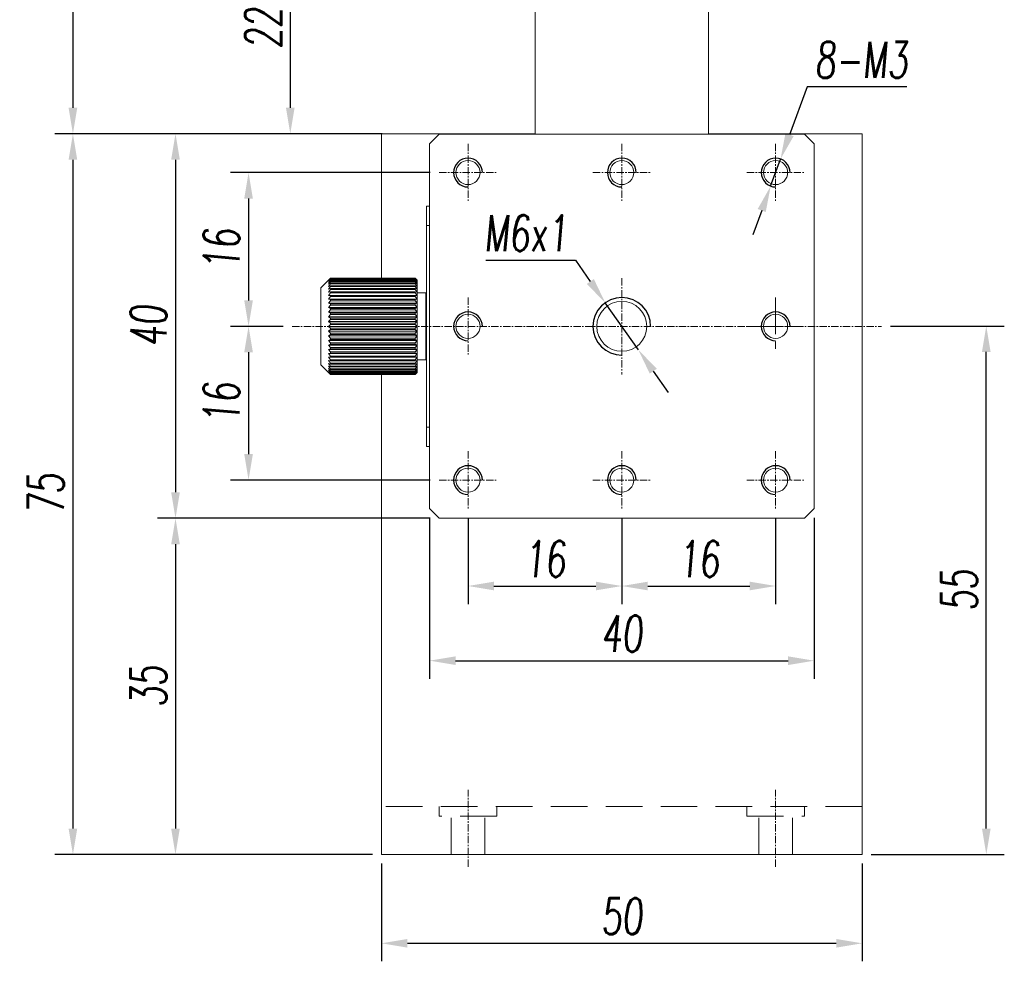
# Model space of a CAD drawing. Header units: millimetres. Extents: x 14462 to 14904, y 138 to 762.
# Tile 20 of 30: x 14658 to 14761, y 588 to 686. Entities that reach past the tile are written whole.
import ezdxf

# ---------------------------------------------------------------- set-up
doc = ezdxf.new("R2010")
doc.units = ezdxf.units.MM
doc.header["$LTSCALE"] = 0.3
doc.linetypes.add('CENTERX2', pattern=[20.32, 12.7, -2.54, 2.54, -2.54])
doc.linetypes.add('DASHED', pattern=[19.05, 12.7, -6.35])
for name, color, linetype, lineweight in [('中心线', 5, 'CENTERX2', 13), ('标注', 1, 'Continuous', 18), ('虚线', 6, 'DASHED', 13)]:
    doc.layers.add(name, color=color, linetype=linetype, lineweight=lineweight)
doc.styles.get("Standard").update_dxf_attribs({"font": 'txt.shx', "width": 0.67, "oblique": 5, "bigfont": 'gbcbig.shx'})
doc.dimstyles.new('1.5', dxfattribs={"dimscale": 1.5, "dimtxt": 2.5, "dimasz": 1.8, "dimexe": 1.25, "dimexo": 0.625, "dimtad": 1, "dimdsep": 46, "dimtxsty": 'Standard', "dimcen": 1.8, "dimadec": 0, "dimazin": 0, "dimtfac": 1, "dimtmove": 0, "dimatfit": 3, "dimfxl": 0, "dimarcsym": 0})
doc.dimstyles.new('1.5$3', dxfattribs={"dimscale": 1.5, "dimtxt": 2.5, "dimasz": 1.8, "dimexe": 1.25, "dimexo": 0.625, "dimtad": 1, "dimtoh": 1, "dimdsep": 46, "dimtxsty": 'Standard', "dimcen": 1.8, "dimadec": 0, "dimazin": 0, "dimtfac": 1, "dimtmove": 0, "dimatfit": 3, "dimfxl": 0, "dimarcsym": 0})

# ---------------------------------------------------------------- blocks, each defined once
blk = doc.blocks.new('*D172')
at = {"layer": 'Defpoints', "color": 0}
for p in [(14721, 735.4), (14663.9, 673.91), (14696, 673.91)]:
    blk.add_point(p, dxfattribs=at)
at = {"layer": '标注', "color": 0, "lineweight": -2}
for p, q in [((14720.06, 735.4), (14662.03, 735.4)), ((14663.9, 732.7), (14663.9, 676.61)), ((14695.06, 673.91), (14662.03, 673.91))]:
    blk.add_line(p, q, dxfattribs=at)
at = {"layer": '标注', "color": 0}
for points in [[(14663.45, 732.7), (14664.35, 732.7), (14663.9, 735.4)], [(14663.45, 676.61), (14664.35, 676.61), (14663.9, 673.91)]]:
    blk.add_solid(points, dxfattribs=at)
at = {"layer": '标注', "color": 0, "insert": (14661.09, 704.65), "char_height": 3.75, "attachment_point": 5, "rotation": 90}
blk.add_mtext('61.5%%P6.5', dxfattribs=at)
blk = doc.blocks.new('*D173')
at = {"layer": 'Defpoints', "color": 0}
for p in [(14712, 695.9), (14686.51, 673.91), (14696, 673.91)]:
    blk.add_point(p, dxfattribs=at)
at = {"layer": '标注', "color": 0, "lineweight": -2}
for p, q in [((14711.06, 695.9), (14684.63, 695.9)), ((14686.51, 693.2), (14686.51, 676.61)), ((14695.06, 673.91), (14684.63, 673.91))]:
    blk.add_line(p, q, dxfattribs=at)
at = {"layer": '标注', "color": 0}
for points in [[(14686.06, 693.2), (14686.96, 693.2), (14686.51, 695.9)], [(14686.06, 676.61), (14686.96, 676.61), (14686.51, 673.91)]]:
    blk.add_solid(points, dxfattribs=at)
at = {"layer": '标注', "color": 0, "insert": (14683.7, 684.9), "char_height": 3.75, "attachment_point": 5, "rotation": 90}
blk.add_mtext('22', dxfattribs=at)
blk = doc.blocks.new('*D175')
at = {"layer": 'Defpoints', "color": 0}
for p in [(14702, 669.87), (14682.17, 653.87), (14686.7, 653.87)]:
    blk.add_point(p, dxfattribs=at)
at = {"layer": '标注', "color": 0, "lineweight": -2}
for p, q in [((14701.06, 669.87), (14680.29, 669.87)), ((14682.17, 667.17), (14682.17, 656.57)), ((14685.76, 653.87), (14680.29, 653.87))]:
    blk.add_line(p, q, dxfattribs=at)
at = {"layer": '标注', "color": 0}
for points in [[(14681.72, 667.17), (14682.62, 667.17), (14682.17, 669.87)], [(14681.72, 656.57), (14682.62, 656.57), (14682.17, 653.87)]]:
    blk.add_solid(points, dxfattribs=at)
at = {"layer": '标注', "color": 0, "insert": (14679.36, 661.87), "char_height": 3.75, "attachment_point": 5, "rotation": 90}
blk.add_mtext('16', dxfattribs=at)
blk = doc.blocks.new('*D167')
at = {"layer": 'Defpoints', "color": 0}
for p in [(14686.7, 653.87), (14682.17, 637.87), (14702, 637.87)]:
    blk.add_point(p, dxfattribs=at)
at = {"layer": '标注', "color": 0, "lineweight": -2}
for p, q in [((14685.76, 653.87), (14680.29, 653.87)), ((14682.17, 651.17), (14682.17, 640.57)), ((14701.06, 637.87), (14680.29, 637.87))]:
    blk.add_line(p, q, dxfattribs=at)
at = {"layer": '标注', "color": 0}
for points in [[(14681.72, 651.17), (14682.62, 651.17), (14682.17, 653.87)], [(14681.72, 640.57), (14682.62, 640.57), (14682.17, 637.87)]]:
    blk.add_solid(points, dxfattribs=at)
at = {"layer": '标注', "color": 0, "insert": (14679.36, 645.87), "char_height": 3.75, "attachment_point": 5, "rotation": 90}
blk.add_mtext('16', dxfattribs=at)
blk = doc.blocks.new('*D176')
at = {"layer": 'Defpoints', "color": 0}
for p in [(14702, 633.9), (14674.57, 598.91), (14696, 598.91)]:
    blk.add_point(p, dxfattribs=at)
at = {"layer": '标注', "color": 0, "lineweight": -2}
for p, q in [((14701.06, 633.9), (14672.7, 633.9)), ((14674.57, 631.2), (14674.57, 601.61)), ((14695.06, 598.91), (14672.7, 598.91))]:
    blk.add_line(p, q, dxfattribs=at)
at = {"layer": '标注', "color": 0}
for points in [[(14674.12, 631.2), (14675.02, 631.2), (14674.57, 633.9)], [(14674.12, 601.61), (14675.02, 601.61), (14674.57, 598.91)]]:
    blk.add_solid(points, dxfattribs=at)
at = {"layer": '标注', "color": 0, "insert": (14671.76, 616.4), "char_height": 3.75, "attachment_point": 5, "rotation": 90}
blk.add_mtext('35', dxfattribs=at)
blk = doc.blocks.new('*D178')
at = {"layer": 'Defpoints', "color": 0}
for p in [(14701, 634.9), (14741, 634.9), (14741, 619.08)]:
    blk.add_point(p, dxfattribs=at)
at = {"layer": '标注', "color": 0, "lineweight": -2}
for p, q in [((14701, 633.96), (14701, 617.2)), ((14741, 633.96), (14741, 617.2)), ((14703.7, 619.08), (14738.3, 619.08))]:
    blk.add_line(p, q, dxfattribs=at)
at = {"layer": '标注', "color": 0}
for points in [[(14703.7, 619.53), (14703.7, 618.63), (14701, 619.08)], [(14738.3, 619.53), (14738.3, 618.63), (14741, 619.08)]]:
    blk.add_solid(points, dxfattribs=at)
at = {"layer": '标注', "color": 0, "insert": (14721, 621.89), "char_height": 3.75, "attachment_point": 5}
blk.add_mtext('40', dxfattribs=at)
blk = doc.blocks.new('*D179')
at = {"layer": 'Defpoints', "color": 0}
for p in [(14705, 634.9), (14721, 633.9), (14721, 626.85)]:
    blk.add_point(p, dxfattribs=at)
at = {"layer": '标注', "color": 0, "lineweight": -2}
for p, q in [((14705, 633.96), (14705, 624.97)), ((14721, 632.96), (14721, 624.97)), ((14707.7, 626.85), (14718.3, 626.85))]:
    blk.add_line(p, q, dxfattribs=at)
at = {"layer": '标注', "color": 0}
for points in [[(14707.7, 627.3), (14707.7, 626.4), (14705, 626.85)], [(14718.3, 627.3), (14718.3, 626.4), (14721, 626.85)]]:
    blk.add_solid(points, dxfattribs=at)
at = {"layer": '标注', "color": 0, "insert": (14713, 629.66), "char_height": 3.75, "attachment_point": 5}
blk.add_mtext('16', dxfattribs=at)
blk = doc.blocks.new('*D180')
at = {"layer": 'Defpoints', "color": 0}
for p in [(14721, 634.9), (14737, 634.9), (14737, 626.85)]:
    blk.add_point(p, dxfattribs=at)
at = {"layer": '标注', "color": 0, "lineweight": -2}
for p, q in [((14721, 633.96), (14721, 624.97)), ((14737, 633.96), (14737, 624.97)), ((14723.7, 626.85), (14734.3, 626.85))]:
    blk.add_line(p, q, dxfattribs=at)
at = {"layer": '标注', "color": 0}
for points in [[(14723.7, 627.3), (14723.7, 626.4), (14721, 626.85)], [(14734.3, 627.3), (14734.3, 626.4), (14737, 626.85)]]:
    blk.add_solid(points, dxfattribs=at)
at = {"layer": '标注', "color": 0, "insert": (14729, 629.66), "char_height": 3.75, "attachment_point": 5}
blk.add_mtext('16', dxfattribs=at)
blk = doc.blocks.new('*D181')
at = {"layer": 'Defpoints', "color": 0}
for p in [(14696, 598.91), (14746, 598.91), (14746, 589.67)]:
    blk.add_point(p, dxfattribs=at)
at = {"layer": '标注', "color": 0, "lineweight": -2}
for p, q in [((14696, 597.97), (14696, 587.8)), ((14746, 597.97), (14746, 587.8)), ((14698.7, 589.67), (14743.3, 589.67))]:
    blk.add_line(p, q, dxfattribs=at)
at = {"layer": '标注', "color": 0}
for points in [[(14698.7, 590.12), (14698.7, 589.22), (14696, 589.67)], [(14743.3, 590.12), (14743.3, 589.22), (14746, 589.67)]]:
    blk.add_solid(points, dxfattribs=at)
at = {"layer": '标注', "color": 0, "insert": (14721, 592.48), "char_height": 3.75, "attachment_point": 5}
blk.add_mtext('50', dxfattribs=at)
blk = doc.blocks.new('*D170')
at = {"layer": 'Defpoints', "color": 0}
for p in [(14748, 653.9), (14758.91, 653.9), (14746, 598.91)]:
    blk.add_point(p, dxfattribs=at)
at = {"layer": '标注', "color": 0, "lineweight": -2}
for p, q in [((14748.93, 653.9), (14760.78, 653.9)), ((14758.91, 601.61), (14758.91, 651.2)), ((14746.93, 598.91), (14760.78, 598.91))]:
    blk.add_line(p, q, dxfattribs=at)
at = {"layer": '标注', "color": 0}
for points in [[(14758.46, 651.2), (14759.36, 651.2), (14758.91, 653.9)], [(14758.46, 601.61), (14759.36, 601.61), (14758.91, 598.91)]]:
    blk.add_solid(points, dxfattribs=at)
at = {"layer": '标注', "color": 0, "insert": (14756.1, 626.4), "char_height": 3.75, "attachment_point": 5, "rotation": 90}
blk.add_mtext('55', dxfattribs=at)
blk = doc.blocks.new('*D190')
at = {"layer": 'Defpoints', "color": 0}
for p in [(14719.27, 656.33), (14722.72, 651.42)]:
    blk.add_point(p, dxfattribs=at)
at = {"layer": '标注', "color": 0, "lineweight": -2}
for p, q in [((14706.86, 660.75), (14716.17, 660.75)), ((14716.17, 660.75), (14717.72, 658.54)), ((14722.72, 651.42), (14719.27, 656.33)), ((14724.27, 649.21), (14725.82, 647))]:
    blk.add_line(p, q, dxfattribs=at)
at = {"layer": '标注', "color": 0}
for points in [[(14718.09, 658.79), (14717.35, 658.28), (14719.27, 656.33)], [(14724.64, 649.46), (14723.9, 648.95), (14722.72, 651.42)]]:
    blk.add_solid(points, dxfattribs=at)
at = {"layer": '标注', "color": 0, "insert": (14711.04, 663.56), "char_height": 3.75, "attachment_point": 5}
blk.add_mtext('M6x1', dxfattribs=at)
blk = doc.blocks.new('*D191')
at = {"layer": 'Defpoints', "color": 0}
for p in [(14737.51, 671.28), (14736.48, 668.46)]:
    blk.add_point(p, dxfattribs=at)
at = {"layer": '标注', "color": 0, "lineweight": -2}
for p, q in [((14740.27, 678.79), (14738.44, 673.81)), ((14750.64, 678.79), (14740.27, 678.79)), ((14736.48, 668.46), (14737.51, 671.28)), ((14735.55, 665.93), (14734.62, 663.39))]:
    blk.add_line(p, q, dxfattribs=at)
at = {"layer": '标注', "color": 0}
for points in [[(14738.02, 673.97), (14738.87, 673.66), (14737.51, 671.28)], [(14735.13, 666.08), (14735.97, 665.77), (14736.48, 668.46)]]:
    blk.add_solid(points, dxfattribs=at)
at = {"layer": '标注', "color": 0, "insert": (14745.92, 681.6), "char_height": 3.75, "attachment_point": 5}
blk.add_mtext('8-M3', dxfattribs=at)
blk = doc.blocks.new('*D193')
at = {"layer": 'Defpoints', "color": 0, "ltscale": 0.3}
for p in [(14697.02, 673.91), (14663.9, 598.91), (14696, 598.91)]:
    blk.add_point(p, dxfattribs=at)
at = {"layer": '标注', "color": 0, "lineweight": -2, "ltscale": 0.3}
for p, q in [((14696.08, 673.91), (14662.03, 673.91)), ((14663.9, 671.21), (14663.9, 601.61)), ((14695.06, 598.91), (14662.03, 598.91))]:
    blk.add_line(p, q, dxfattribs=at)
at = {"layer": '标注', "color": 0, "ltscale": 0.3}
for points in [[(14663.45, 671.21), (14664.35, 671.21), (14663.9, 673.91)], [(14663.45, 601.61), (14664.35, 601.61), (14663.9, 598.91)]]:
    blk.add_solid(points, dxfattribs=at)
at = {"layer": '标注', "color": 0, "ltscale": 0.3, "insert": (14661.09, 636.41), "char_height": 3.75, "attachment_point": 5, "rotation": 90}
blk.add_mtext('75', dxfattribs=at)
blk = doc.blocks.new('*D194')
at = {"layer": 'Defpoints', "color": 0, "ltscale": 0.3}
for p in [(14697.02, 673.91), (14674.57, 633.9), (14702, 633.9)]:
    blk.add_point(p, dxfattribs=at)
at = {"layer": '标注', "color": 0, "lineweight": -2, "ltscale": 0.3}
for p, q in [((14696.08, 673.91), (14672.7, 673.91)), ((14674.57, 671.21), (14674.57, 636.6)), ((14701.06, 633.9), (14672.7, 633.9))]:
    blk.add_line(p, q, dxfattribs=at)
at = {"layer": '标注', "color": 0, "ltscale": 0.3}
for points in [[(14674.12, 671.21), (14675.02, 671.21), (14674.57, 673.91)], [(14674.12, 636.6), (14675.02, 636.6), (14674.57, 633.9)]]:
    blk.add_solid(points, dxfattribs=at)
at = {"layer": '标注', "color": 0, "ltscale": 0.3, "insert": (14671.76, 653.9), "char_height": 3.75, "attachment_point": 5, "rotation": 90}
blk.add_mtext('40', dxfattribs=at)

msp = doc.modelspace()

# ---------------------------------------------------------------- linework, layer by layer
at = {"color": 7, "linetype": 'Continuous', "lineweight": 15}
for p, q in [((14711.997, 673.87), (14711.997, 690.87)), ((14729.997, 673.87), (14729.997, 690.87)), ((14711.997, 673.905), (14695.997, 673.905)), ((14695.997, 673.905), (14695.997, 658.867)), ((14701.997, 673.87), (14700.997, 672.87)), ((14701.997, 673.87), (14739.997, 673.87)), ((14711.997, 673.87), (14729.997, 673.87)), ((14745.997, 673.905), (14729.997, 673.905)), ((14740.997, 672.87), (14739.997, 673.87)), ((14745.997, 673.905), (14745.997, 598.905)), ((14700.997, 634.9), (14700.997, 672.87)), ((14740.997, 672.87), (14740.997, 634.9)), ((14700.997, 666.37), (14700.697, 666.37)), ((14700.697, 664.37), (14700.697, 666.37)), ((14700.997, 664.37), (14700.697, 664.37)), ((14700.697, 643.37), (14700.697, 664.37)), ((14690.497, 658.67), (14689.697, 657.87)), ((14690.697, 658.867), (14690.497, 658.67)), ((14690.497, 658.644), (14690.697, 658.86)), ((14690.697, 658.819), (14690.497, 658.644)), ((14690.497, 658.566), (14690.697, 658.798)), ((14690.697, 658.717), (14690.497, 658.566)), ((14690.497, 658.436), (14690.697, 658.683)), ((14690.697, 658.867), (14690.697, 658.86)), ((14690.697, 658.867), (14699.497, 658.867)), ((14690.697, 658.86), (14699.497, 658.86)), ((14690.697, 658.819), (14690.697, 658.798)), ((14690.697, 658.819), (14699.497, 658.819)), ((14690.697, 658.798), (14699.497, 658.798)), ((14690.697, 658.717), (14690.697, 658.683)), ((14690.697, 658.717), (14699.497, 658.717)), ((14690.697, 658.683), (14699.497, 658.683)), ((14699.497, 658.86), (14699.497, 658.867)), ((14699.697, 658.67), (14699.497, 658.867)), ((14699.497, 658.86), (14699.697, 658.644)), ((14699.497, 658.798), (14699.497, 658.819)), ((14699.697, 658.644), (14699.497, 658.819)), ((14699.497, 658.798), (14699.697, 658.566)), ((14699.497, 658.683), (14699.497, 658.717)), ((14699.697, 658.566), (14699.497, 658.717)), ((14699.497, 658.683), (14699.697, 658.436)), ((14699.697, 658.67), (14699.697, 658.644)), ((14699.697, 658.644), (14699.697, 658.566)), ((14699.697, 658.566), (14699.697, 658.436)), ((14689.697, 649.87), (14689.697, 657.87)), ((14690.697, 658.561), (14690.497, 658.436)), ((14690.497, 658.256), (14690.697, 658.514)), ((14690.697, 658.355), (14690.497, 658.256)), ((14690.497, 658.027), (14690.697, 658.295)), ((14690.697, 658.099), (14690.497, 658.027)), ((14690.497, 657.754), (14690.697, 658.028)), ((14690.697, 657.797), (14690.497, 657.754)), ((14690.497, 657.438), (14690.697, 657.715)), ((14690.697, 658.561), (14690.697, 658.514)), ((14690.697, 658.561), (14699.497, 658.561)), ((14690.697, 658.514), (14699.497, 658.514)), ((14690.697, 658.355), (14690.697, 658.295)), ((14690.697, 658.355), (14699.497, 658.355)), ((14690.697, 658.295), (14699.497, 658.295)), ((14690.697, 658.099), (14690.697, 658.028)), ((14690.697, 658.099), (14699.497, 658.099)), ((14690.697, 658.028), (14699.497, 658.028)), ((14690.697, 657.797), (14690.697, 657.715)), ((14690.697, 657.797), (14699.497, 657.797)), ((14690.697, 657.715), (14699.497, 657.715)), ((14699.497, 658.514), (14699.497, 658.561)), ((14699.697, 658.436), (14699.497, 658.561)), ((14699.497, 658.514), (14699.697, 658.256)), ((14699.497, 658.295), (14699.497, 658.355)), ((14699.697, 658.256), (14699.497, 658.355)), ((14699.497, 658.295), (14699.697, 658.027)), ((14699.497, 658.028), (14699.497, 658.099)), ((14699.697, 658.027), (14699.497, 658.099)), ((14699.497, 658.028), (14699.697, 657.754)), ((14699.497, 657.715), (14699.497, 657.797)), ((14699.697, 657.754), (14699.497, 657.797)), ((14699.497, 657.715), (14699.697, 657.438)), ((14699.697, 658.436), (14699.697, 658.256)), ((14699.697, 658.256), (14699.697, 658.027)), ((14699.697, 658.027), (14699.697, 657.754)), ((14699.697, 657.754), (14699.697, 657.438)), ((14690.697, 657.452), (14690.497, 657.438)), ((14690.497, 657.082), (14690.697, 657.359)), ((14690.697, 657.068), (14690.497, 657.082)), ((14690.497, 657.082), (14699.697, 657.082)), ((14690.497, 656.692), (14690.697, 656.966)), ((14690.697, 656.648), (14690.497, 656.692)), ((14690.497, 656.692), (14699.697, 656.692)), ((14690.497, 656.27), (14690.697, 656.538)), ((14690.697, 657.452), (14690.697, 657.359)), ((14690.697, 657.452), (14699.497, 657.452)), ((14690.697, 657.359), (14699.497, 657.359)), ((14690.697, 657.068), (14690.697, 656.966)), ((14690.697, 657.068), (14699.497, 657.068)), ((14690.697, 656.966), (14699.497, 656.966)), ((14690.697, 656.648), (14690.697, 656.538)), ((14690.697, 656.648), (14699.497, 656.648)), ((14690.697, 656.538), (14699.497, 656.538)), ((14699.497, 657.359), (14699.497, 657.452)), ((14699.697, 657.438), (14699.497, 657.452)), ((14699.497, 657.359), (14699.697, 657.082)), ((14699.697, 657.082), (14699.497, 657.068)), ((14699.497, 656.966), (14699.497, 657.068)), ((14699.497, 656.966), (14699.697, 656.692)), ((14699.697, 656.692), (14699.497, 656.648)), ((14699.497, 656.538), (14699.497, 656.648)), ((14699.497, 656.538), (14699.697, 656.27)), ((14699.697, 657.438), (14699.697, 657.082)), ((14700.597, 657.37), (14699.697, 657.37)), ((14699.697, 657.082), (14699.697, 656.692)), ((14699.697, 656.692), (14699.697, 656.27)), ((14700.697, 657.27), (14700.597, 657.37)), ((14700.597, 650.37), (14700.597, 657.37)), ((14690.697, 656.199), (14690.497, 656.27)), ((14690.497, 656.27), (14699.697, 656.27)), ((14690.497, 655.823), (14690.697, 656.082)), ((14690.697, 655.723), (14690.497, 655.823)), ((14690.497, 655.823), (14699.697, 655.823)), ((14690.497, 655.354), (14690.697, 655.601)), ((14690.697, 656.199), (14690.697, 656.082)), ((14690.697, 656.199), (14699.497, 656.199)), ((14690.697, 656.082), (14699.497, 656.082)), ((14690.697, 655.723), (14690.697, 655.601)), ((14690.697, 655.723), (14699.497, 655.723)), ((14690.697, 655.601), (14699.497, 655.601)), ((14699.697, 656.27), (14699.497, 656.199)), ((14699.497, 656.082), (14699.497, 656.199)), ((14699.497, 656.082), (14699.697, 655.823)), ((14699.697, 655.823), (14699.497, 655.723)), ((14699.497, 655.601), (14699.497, 655.723)), ((14699.497, 655.601), (14699.697, 655.354)), ((14699.697, 656.27), (14699.697, 655.823)), ((14699.697, 655.823), (14699.697, 655.354)), ((14690.697, 655.228), (14690.497, 655.354)), ((14690.497, 655.354), (14699.697, 655.354)), ((14690.497, 654.868), (14690.697, 655.101)), ((14690.697, 654.717), (14690.497, 654.868)), ((14690.497, 654.868), (14699.697, 654.868)), ((14690.497, 654.372), (14690.697, 654.588)), ((14690.697, 655.228), (14690.697, 655.101)), ((14690.697, 655.228), (14699.497, 655.228)), ((14690.697, 655.101), (14699.497, 655.101)), ((14690.697, 654.717), (14690.697, 654.588)), ((14690.697, 654.717), (14699.497, 654.717)), ((14690.697, 654.588), (14699.497, 654.588)), ((14699.697, 655.354), (14699.497, 655.228)), ((14699.497, 655.101), (14699.497, 655.228)), ((14699.497, 655.101), (14699.697, 654.868)), ((14699.697, 654.868), (14699.497, 654.717)), ((14699.497, 654.588), (14699.497, 654.717)), ((14699.497, 654.588), (14699.697, 654.372)), ((14699.697, 655.354), (14699.697, 654.868)), ((14699.697, 654.868), (14699.697, 654.372)), ((14690.697, 654.198), (14690.497, 654.372)), ((14690.497, 654.372), (14699.697, 654.372)), ((14690.497, 653.87), (14690.697, 654.067)), ((14690.497, 653.87), (14699.697, 653.87)), ((14690.697, 653.674), (14690.497, 653.87)), ((14690.497, 653.369), (14690.697, 653.543)), ((14690.697, 654.198), (14690.697, 654.067)), ((14690.697, 654.198), (14699.497, 654.198)), ((14690.697, 654.067), (14699.497, 654.067)), ((14690.697, 653.674), (14699.497, 653.674)), ((14690.697, 653.674), (14690.697, 653.543)), ((14690.697, 653.543), (14699.497, 653.543)), ((14699.697, 654.372), (14699.497, 654.198)), ((14699.497, 654.067), (14699.497, 654.198)), ((14699.497, 654.067), (14699.697, 653.87)), ((14699.697, 653.87), (14699.497, 653.674)), ((14699.497, 653.543), (14699.497, 653.674)), ((14699.497, 653.543), (14699.697, 653.369)), ((14699.697, 654.372), (14699.697, 653.87)), ((14699.697, 653.87), (14699.697, 653.369)), ((14690.697, 653.153), (14690.497, 653.369)), ((14690.497, 653.369), (14699.697, 653.369)), ((14690.497, 652.873), (14690.697, 653.024)), ((14690.697, 652.64), (14690.497, 652.873)), ((14690.497, 652.873), (14699.697, 652.873)), ((14690.497, 652.387), (14690.697, 652.513)), ((14690.697, 653.153), (14690.697, 653.024)), ((14690.697, 653.153), (14699.497, 653.153)), ((14690.697, 653.024), (14699.497, 653.024)), ((14690.697, 652.64), (14690.697, 652.513)), ((14690.697, 652.64), (14699.497, 652.64)), ((14690.697, 652.513), (14699.497, 652.513)), ((14699.697, 653.369), (14699.497, 653.153)), ((14699.497, 653.024), (14699.497, 653.153)), ((14699.497, 653.024), (14699.697, 652.873)), ((14699.697, 652.873), (14699.497, 652.64)), ((14699.497, 652.513), (14699.497, 652.64)), ((14699.497, 652.513), (14699.697, 652.387)), ((14699.697, 653.369), (14699.697, 652.873)), ((14699.697, 652.873), (14699.697, 652.387)), ((14690.697, 652.14), (14690.497, 652.387)), ((14690.497, 652.387), (14699.697, 652.387)), ((14690.497, 651.918), (14690.697, 652.018)), ((14690.697, 651.659), (14690.497, 651.918)), ((14690.497, 651.918), (14699.697, 651.918)), ((14690.497, 651.47), (14690.697, 651.542)), ((14690.697, 651.203), (14690.497, 651.47)), ((14690.497, 651.47), (14699.697, 651.47)), ((14690.697, 652.14), (14690.697, 652.018)), ((14690.697, 652.14), (14699.497, 652.14)), ((14690.697, 652.018), (14699.497, 652.018)), ((14690.697, 651.659), (14690.697, 651.542)), ((14690.697, 651.659), (14699.497, 651.659)), ((14690.697, 651.542), (14699.497, 651.542)), ((14699.697, 652.387), (14699.497, 652.14)), ((14699.497, 652.018), (14699.497, 652.14)), ((14699.497, 652.018), (14699.697, 651.918)), ((14699.697, 651.918), (14699.497, 651.659)), ((14699.497, 651.542), (14699.497, 651.659)), ((14699.497, 651.542), (14699.697, 651.47)), ((14699.697, 651.47), (14699.497, 651.203)), ((14699.697, 652.387), (14699.697, 651.918)), ((14699.697, 651.918), (14699.697, 651.47)), ((14699.697, 651.47), (14699.697, 651.049)), ((14690.497, 651.049), (14690.697, 651.093)), ((14690.697, 650.775), (14690.497, 651.049)), ((14690.497, 651.049), (14699.697, 651.049)), ((14690.497, 650.659), (14690.697, 650.673)), ((14690.697, 650.382), (14690.497, 650.659)), ((14690.497, 650.659), (14699.697, 650.659)), ((14690.697, 651.203), (14690.697, 651.093)), ((14690.697, 651.203), (14699.497, 651.203)), ((14690.697, 651.093), (14699.497, 651.093)), ((14690.697, 650.775), (14690.697, 650.673)), ((14690.697, 650.775), (14699.497, 650.775)), ((14690.697, 650.673), (14699.497, 650.673)), ((14690.697, 650.382), (14690.697, 650.289)), ((14690.697, 650.382), (14699.497, 650.382)), ((14699.497, 651.093), (14699.497, 651.203)), ((14699.497, 651.093), (14699.697, 651.049)), ((14699.697, 651.049), (14699.497, 650.775)), ((14699.497, 650.673), (14699.497, 650.775)), ((14699.497, 650.673), (14699.697, 650.659)), ((14699.697, 650.659), (14699.497, 650.382)), ((14699.497, 650.289), (14699.497, 650.382)), ((14699.697, 651.049), (14699.697, 650.659)), ((14699.697, 650.659), (14699.697, 650.303)), ((14700.597, 650.37), (14700.697, 650.47)), ((14689.697, 649.87), (14690.497, 649.07)), ((14690.497, 650.303), (14690.697, 650.289)), ((14690.697, 650.026), (14690.497, 650.303)), ((14690.497, 649.987), (14690.697, 649.944)), ((14690.697, 649.713), (14690.497, 649.987)), ((14690.497, 649.714), (14690.697, 649.642)), ((14690.697, 649.446), (14690.497, 649.714)), ((14690.497, 649.485), (14690.697, 649.386)), ((14690.697, 649.226), (14690.497, 649.485)), ((14690.697, 650.289), (14699.497, 650.289)), ((14690.697, 650.026), (14690.697, 649.944)), ((14690.697, 650.026), (14699.497, 650.026)), ((14690.697, 649.944), (14699.497, 649.944)), ((14690.697, 649.713), (14690.697, 649.642)), ((14690.697, 649.713), (14699.497, 649.713)), ((14690.697, 649.642), (14699.497, 649.642)), ((14690.697, 649.446), (14690.697, 649.386)), ((14690.697, 649.446), (14699.497, 649.446)), ((14690.697, 649.386), (14699.497, 649.386)), ((14699.497, 650.289), (14699.697, 650.303)), ((14699.697, 650.303), (14699.497, 650.026)), ((14699.497, 649.944), (14699.497, 650.026)), ((14699.497, 649.944), (14699.697, 649.987)), ((14699.697, 649.987), (14699.497, 649.713)), ((14699.497, 649.642), (14699.697, 649.714)), ((14699.697, 649.714), (14699.497, 649.446)), ((14699.497, 649.642), (14699.497, 649.713)), ((14699.497, 649.386), (14699.697, 649.485)), ((14699.697, 649.485), (14699.497, 649.226)), ((14699.497, 649.386), (14699.497, 649.446)), ((14699.697, 650.37), (14700.597, 650.37)), ((14699.697, 650.303), (14699.697, 649.987)), ((14699.697, 649.987), (14699.697, 649.714)), ((14699.697, 649.714), (14699.697, 649.485)), ((14699.697, 649.485), (14699.697, 649.305)), ((14690.497, 649.305), (14690.697, 649.179)), ((14690.697, 649.058), (14690.497, 649.305)), ((14690.497, 649.175), (14690.697, 649.024)), ((14690.697, 648.943), (14690.497, 649.175)), ((14690.497, 649.097), (14690.697, 648.922)), ((14690.697, 648.881), (14690.497, 649.097)), ((14690.497, 649.07), (14690.697, 648.874)), ((14690.697, 649.226), (14690.697, 649.179)), ((14690.697, 649.226), (14699.497, 649.226)), ((14690.697, 649.179), (14699.497, 649.179)), ((14690.697, 649.058), (14690.697, 649.024)), ((14690.697, 649.058), (14699.497, 649.058)), ((14690.697, 649.024), (14699.497, 649.024)), ((14690.697, 648.943), (14690.697, 648.922)), ((14690.697, 648.943), (14699.497, 648.943)), ((14690.697, 648.922), (14699.497, 648.922)), ((14690.697, 648.881), (14690.697, 648.874)), ((14690.697, 648.881), (14699.497, 648.881)), ((14690.697, 648.874), (14699.497, 648.874)), ((14695.997, 648.874), (14695.997, 598.905)), ((14699.497, 649.179), (14699.697, 649.305)), ((14699.697, 649.305), (14699.497, 649.058)), ((14699.497, 649.179), (14699.497, 649.226)), ((14699.497, 649.024), (14699.697, 649.175)), ((14699.697, 649.175), (14699.497, 648.943)), ((14699.497, 648.922), (14699.697, 649.097)), ((14699.697, 649.097), (14699.497, 648.881)), ((14699.497, 648.874), (14699.697, 649.07)), ((14699.497, 649.024), (14699.497, 649.058)), ((14699.497, 648.922), (14699.497, 648.943)), ((14699.497, 648.874), (14699.497, 648.881)), ((14699.697, 649.305), (14699.697, 649.175)), ((14699.697, 649.175), (14699.697, 649.097)), ((14699.697, 649.097), (14699.697, 649.07)), ((14700.997, 643.37), (14700.697, 643.37)), ((14700.697, 641.37), (14700.697, 643.37)), ((14700.997, 641.37), (14700.697, 641.37)), ((14700.997, 634.9), (14701.997, 633.9)), ((14739.997, 633.9), (14740.997, 634.9)), ((14739.997, 633.9), (14701.997, 633.9)), ((14745.997, 598.905), (14695.997, 598.905))]:
    msp.add_line(p, q, dxfattribs=at)
for centre, radius in [((14704.997, 669.87), 1.25), ((14720.997, 669.87), 1.25), ((14736.997, 669.87), 1.25), ((14720.997, 653.87), 2.6), ((14704.997, 653.87), 1.25), ((14736.997, 653.87), 1.25), ((14704.997, 637.87), 1.25), ((14720.997, 637.87), 1.25), ((14736.997, 637.87), 1.25)]:
    msp.add_circle(centre, radius, dxfattribs=at)
for centre, radius in [((14704.997, 669.87), 1.5), ((14720.997, 669.87), 1.5), ((14736.997, 669.87), 1.5), ((14720.997, 653.87), 3), ((14704.997, 653.87), 1.5), ((14736.997, 653.87), 1.5), ((14704.997, 637.87), 1.5), ((14720.997, 637.87), 1.5), ((14736.997, 637.87), 1.5)]:
    msp.add_arc(centre, radius, 0, 270)
at = {"layer": '中心线', "ltscale": 0.2}
for p, q in [((14704.997, 672.87), (14704.997, 666.87)), ((14720.997, 672.87), (14720.997, 666.87)), ((14736.997, 672.87), (14736.997, 666.87)), ((14701.997, 669.87), (14707.997, 669.87)), ((14717.997, 669.87), (14723.997, 669.87)), ((14733.997, 669.87), (14739.997, 669.87)), ((14720.997, 658.87), (14720.997, 648.87)), ((14704.997, 656.87), (14704.997, 650.87)), ((14686.697, 653.87), (14747.997, 653.87)), ((14704.997, 640.87), (14704.997, 634.9)), ((14720.997, 640.87), (14720.997, 634.9)), ((14736.997, 640.87), (14736.997, 634.9)), ((14701.997, 637.87), (14707.997, 637.87)), ((14717.997, 637.87), (14723.997, 637.87)), ((14733.997, 637.87), (14739.997, 637.87)), ((14704.997, 597.64), (14704.997, 605.64)), ((14736.997, 597.64), (14736.997, 605.64))]:
    msp.add_line(p, q, dxfattribs=at)
at = {"layer": '中心线'}
for p, q in [((14736.997, 656.87), (14736.997, 650.87)), ((14733.997, 653.87), (14739.997, 653.87))]:
    msp.add_line(p, q, dxfattribs=at)
at = {"layer": '虚线', "lineweight": 15}
for p, q in [((14745.997, 603.905), (14695.997, 603.905)), ((14701.997, 602.905), (14701.997, 603.905)), ((14707.997, 602.905), (14707.997, 603.905)), ((14733.997, 602.905), (14733.997, 603.905)), ((14739.997, 602.905), (14739.997, 603.905)), ((14707.997, 602.905), (14701.997, 602.905)), ((14703.247, 598.905), (14703.247, 602.905)), ((14706.747, 598.905), (14706.747, 602.905)), ((14733.997, 602.905), (14739.997, 602.905)), ((14735.247, 598.905), (14735.247, 602.905)), ((14738.747, 598.905), (14738.747, 602.905))]:
    msp.add_line(p, q, dxfattribs=at)

# ---------------------------------------------------------------- dimensions: what is measured, and where the dimension line sits
at = {"layer": '标注'}
dim = msp.add_linear_dim(base=(14663.9002, 673.9052), p1=(14720.9967, 735.4005), p2=(14695.9967, 673.9052), angle=90, text='<>%%P6.5', dimstyle='1.5', dxfattribs=at)
dim.commit()
dim.dimension.update_dxf_attribs({"geometry": '*D172', "text_midpoint": (14661.0877, 704.6528)})
for base, p1, p2, picture, middle in [((14686.5099, 673.9052), (14711.9967, 695.9005), (14695.9967, 673.9052), '*D173', (14683.6974, 684.9028)), ((14682.169, 653.87), (14701.997, 669.87), (14686.697, 653.87), '*D175', (14679.357, 661.87)), ((14682.169, 637.87), (14686.697, 653.87), (14701.997, 637.87), '*D167', (14679.357, 645.87)), ((14758.9092, 653.9005), (14745.9967, 598.9052), (14747.9967, 653.9005), '*D170', (14756.0967, 626.4028)), ((14674.5746, 598.9052), (14701.9967, 633.9005), (14695.9967, 598.9052), '*D176', (14671.7621, 616.4028))]:
    dim = msp.add_linear_dim(base=base, p1=p1, p2=p2, angle=90, dimstyle='1.5', dxfattribs=at)
    dim.commit()
    dim.dimension.update_dxf_attribs({"geometry": picture, "text_midpoint": middle})
dim = msp.add_diameter_dim_2p(p1=(14736.48, 668.462), p2=(14737.513, 671.279), text='8-M3', dimstyle='1.5$3', dxfattribs=at)
dim.commit()
dim.dimension.update_dxf_attribs({"geometry": '*D191', "text_midpoint": (14745.921, 678.786), "dimtype": 163})
at = {"layer": '标注', "ltscale": 0.3}
for base, p1, p2, picture, middle in [((14663.9, 598.905), (14697.021, 673.905), (14695.997, 598.905), '*D193', (14661.088, 636.405)), ((14674.5746, 633.9005), (14697.0205, 673.9052), (14701.9967, 633.9005), '*D194', (14671.7621, 653.9028))]:
    dim = msp.add_linear_dim(base=base, p1=p1, p2=p2, angle=90, dimstyle='1.5', dxfattribs=at)
    dim.commit()
    dim.dimension.update_dxf_attribs({"geometry": picture, "text_midpoint": middle})
at = {"layer": '标注'}
dim = msp.add_diameter_dim_2p(p1=(14722.721, 651.415), p2=(14719.273, 656.326), text='M6x1', dimstyle='1.5$3', dxfattribs=at)
dim.commit()
dim.dimension.update_dxf_attribs({"geometry": '*D190', "text_midpoint": (14711.045, 663.558)})
dim = msp.add_linear_dim(base=(14740.997, 619.078), p1=(14700.997, 634.9), p2=(14740.997, 634.9), dimstyle='1.5', dxfattribs=at)
dim.commit()
dim.dimension.update_dxf_attribs({"geometry": '*D178', "text_midpoint": (14720.997, 619.078), "dimtype": 160})
for base, p1, p2, picture, middle in [((14720.997, 626.848), (14704.997, 634.9), (14720.997, 633.9), '*D179', (14712.997, 629.66)), ((14736.997, 626.848), (14720.997, 634.9), (14736.997, 634.9), '*D180', (14728.997, 629.66)), ((14745.997, 589.672), (14695.997, 598.905), (14745.997, 598.905), '*D181', (14720.997, 592.485))]:
    dim = msp.add_linear_dim(base=base, p1=p1, p2=p2, dimstyle='1.5', dxfattribs=at)
    dim.commit()
    dim.dimension.update_dxf_attribs({"geometry": picture, "text_midpoint": middle})

doc.saveas('drawing.dxf')
